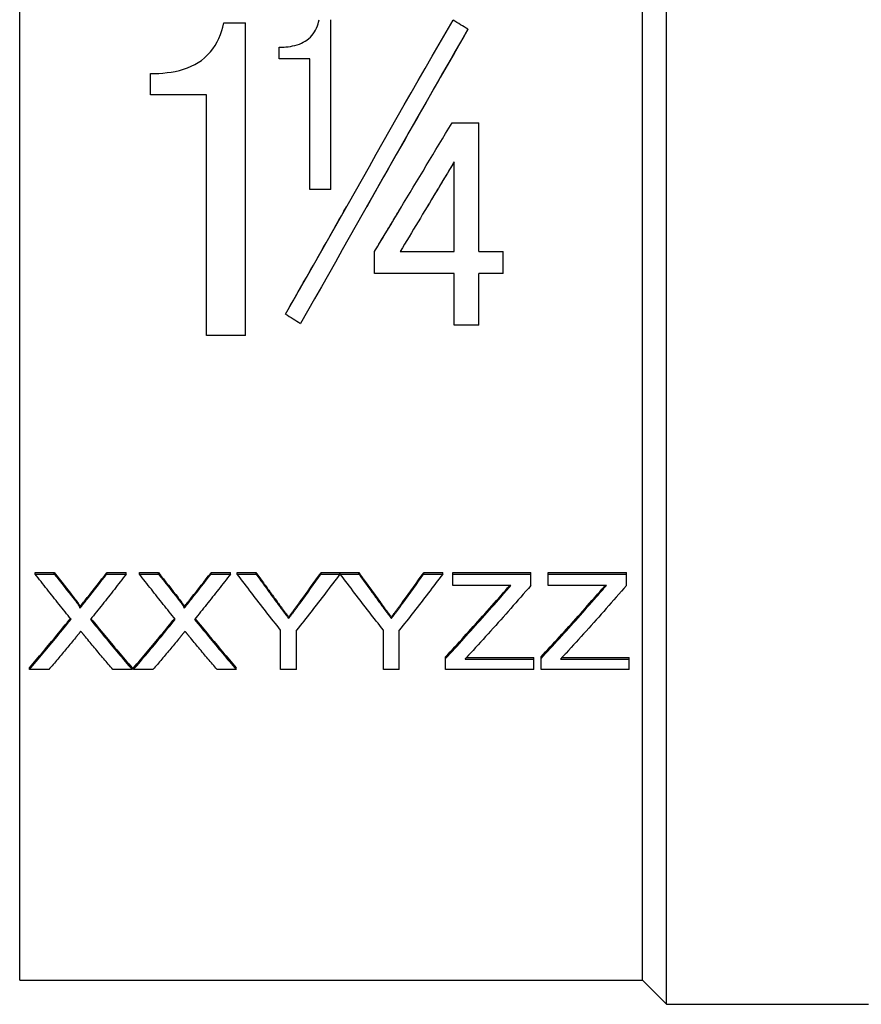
# Model space of a CAD drawing. Header units: millimetres. Extents: x 57 to 3590, y 14 to 384.
# Tile 3 of 11: x 310 to 340, y 168 to 203. Entities that reach past the tile are written whole.
import ezdxf

# ---------------------------------------------------------------- set-up
doc = ezdxf.new("R2010")
doc.units = ezdxf.units.MM
doc.layers.add('DETAIL', color=2, linetype='Continuous')

msp = doc.modelspace()

# ---------------------------------------------------------------- linework, layer by layer
at = {"layer": 'DETAIL'}
for p, q in [((332.676, 167.707), (332.676, 224.207)), ((309.753, 168.557), (309.753, 223.357)), ((331.826, 168.557), (331.826, 223.16)), ((316.988, 202.469), (317.752, 202.469)), ((317.752, 191.396), (317.752, 202.469)), ((320.784, 196.565), (320.784, 202.584)), ((325.639, 202.245), (325.639, 202.242)), ((318.951, 201.201), (318.951, 201.609)), ((320.034, 201.201), (318.951, 201.201)), ((318.951, 201.201), (318.951, 201.199)), ((320.034, 201.199), (318.951, 201.199)), ((320.034, 196.565), (320.034, 201.201)), ((314.391, 199.919), (314.391, 200.674)), ((316.377, 199.919), (314.391, 199.919)), ((314.391, 199.919), (314.391, 199.918)), ((316.377, 199.918), (314.391, 199.918)), ((316.377, 191.396), (316.377, 199.919)), ((325.076, 198.933), (326.021, 198.933)), ((326.021, 194.368), (326.021, 198.933)), ((325.146, 194.368), (325.146, 197.544)), ((320.784, 196.565), (320.034, 196.565)), ((320.034, 196.565), (320.034, 196.565)), ((320.784, 196.565), (320.034, 196.565)), ((320.784, 196.565), (320.784, 196.565)), ((322.326, 194.368), (322.326, 194.369)), ((322.326, 193.592), (322.326, 194.368)), ((323.235, 194.369), (325.146, 194.369)), ((323.235, 194.368), (325.146, 194.368)), ((326.021, 194.369), (326.882, 194.369)), ((326.021, 194.368), (326.882, 194.368)), ((326.882, 194.368), (326.882, 194.369)), ((326.882, 193.592), (326.882, 194.368)), ((325.146, 193.592), (322.326, 193.592)), ((325.146, 191.758), (325.146, 193.592)), ((326.021, 191.758), (326.021, 193.592)), ((326.882, 193.592), (326.021, 193.592)), ((319.174, 192.154), (319.174, 192.156)), ((326.021, 191.758), (325.146, 191.758)), ((317.752, 191.396), (316.377, 191.396)), ((310.301, 182.949), (310.301, 182.997)), ((310.301, 182.997), (310.98, 182.997)), ((310.301, 182.949), (310.98, 182.949)), ((310.98, 182.949), (310.98, 182.997)), ((312.842, 182.949), (312.842, 182.997)), ((312.842, 182.997), (313.532, 182.997)), ((312.842, 182.949), (313.532, 182.949)), ((313.532, 182.949), (313.532, 182.997)), ((313.993, 182.949), (313.993, 182.997)), ((313.993, 182.997), (314.673, 182.997)), ((313.993, 182.949), (314.673, 182.949)), ((314.673, 182.949), (314.673, 182.997)), ((316.535, 182.949), (316.535, 182.997)), ((316.535, 182.997), (317.224, 182.997)), ((316.535, 182.949), (317.224, 182.949)), ((317.224, 182.949), (317.224, 182.997)), ((317.462, 182.949), (317.462, 182.997)), ((317.462, 182.997), (318.129, 182.997)), ((317.462, 182.949), (318.129, 182.949)), ((318.129, 182.949), (318.129, 182.997)), ((320.435, 182.949), (320.435, 182.997)), ((320.435, 182.997), (321.103, 182.997)), ((320.435, 182.949), (321.103, 182.949)), ((321.103, 182.949), (321.103, 182.997)), ((321.113, 182.949), (321.113, 182.997)), ((321.113, 182.997), (321.77, 182.997)), ((321.113, 182.949), (321.77, 182.949)), ((321.77, 182.949), (321.77, 182.997)), ((324.076, 182.949), (324.076, 182.997)), ((324.076, 182.997), (324.744, 182.997)), ((324.076, 182.949), (324.744, 182.949)), ((324.744, 182.949), (324.744, 182.997)), ((325.097, 182.949), (325.097, 182.997)), ((325.097, 182.997), (327.867, 182.997)), ((325.097, 182.949), (327.867, 182.949)), ((325.097, 182.543), (325.097, 182.949)), ((327.867, 182.949), (327.867, 182.997)), ((327.867, 182.543), (327.867, 182.949)), ((328.482, 182.949), (328.482, 182.997)), ((328.482, 182.997), (331.251, 182.997)), ((328.482, 182.949), (331.251, 182.949)), ((328.482, 182.543), (328.482, 182.949)), ((331.251, 182.949), (331.251, 182.997)), ((331.251, 182.543), (331.251, 182.949)), ((327.159, 182.543), (325.097, 182.543)), ((330.544, 182.543), (328.482, 182.543)), ((311.886, 181.734), (311.886, 181.786)), ((315.578, 181.734), (315.578, 181.786)), ((319.283, 181.371), (319.283, 181.424)), ((322.924, 181.371), (322.924, 181.424)), ((319, 179.563), (319, 180.959)), ((319.564, 179.563), (319.564, 180.959)), ((322.641, 179.563), (322.641, 180.959)), ((323.205, 179.563), (323.205, 180.959)), ((324.841, 179.953), (324.841, 180.011)), ((325.589, 179.996), (327.969, 179.996)), ((327.969, 179.937), (327.969, 179.996)), ((328.226, 179.953), (328.226, 180.011)), ((328.973, 179.996), (331.354, 179.996)), ((331.354, 179.937), (331.354, 179.996)), ((310.096, 179.563), (310.096, 179.623)), ((313.737, 179.563), (313.737, 179.623)), ((313.788, 179.563), (313.788, 179.623)), ((317.429, 179.563), (317.429, 179.623)), ((324.841, 179.563), (324.841, 179.953)), ((325.535, 179.937), (327.969, 179.937)), ((327.969, 179.563), (327.969, 179.937)), ((328.226, 179.563), (328.226, 179.953)), ((328.919, 179.937), (331.354, 179.937)), ((331.354, 179.563), (331.354, 179.937)), ((310.784, 179.563), (310.096, 179.563)), ((313.737, 179.563), (313.056, 179.563)), ((314.476, 179.563), (313.788, 179.563)), ((317.429, 179.563), (316.749, 179.563)), ((319.564, 179.563), (319, 179.563)), ((323.205, 179.563), (322.641, 179.563)), ((327.969, 179.563), (324.841, 179.563)), ((331.354, 179.563), (328.226, 179.563)), ((309.753, 168.557), (331.826, 168.557)), ((331.826, 168.557), (332.676, 167.707)), ((332.676, 167.707), (339.826, 167.707))]:
    msp.add_line(p, q, dxfattribs=at)
at = {"layer": 'DETAIL', "flags": 128}
for points in [[(314.391, 200.674), (314.553, 200.677), (314.684, 200.682), (314.829, 200.692), (314.979, 200.708), (315.123, 200.728), (315.262, 200.754), (315.414, 200.789), (315.559, 200.831), (315.698, 200.879), (315.83, 200.934), (315.955, 200.996), (316.073, 201.064), (316.191, 201.144), (316.304, 201.234), (316.412, 201.335), (316.509, 201.44), (316.598, 201.553), (316.68, 201.674), (316.751, 201.798), (316.812, 201.924), (316.868, 202.059), (316.916, 202.197), (316.951, 202.315), (316.988, 202.469)], [(318.951, 201.609), (319.044, 201.612), (319.124, 201.615), (319.189, 201.619), (319.271, 201.628), (319.35, 201.639), (319.425, 201.653), (319.508, 201.672), (319.588, 201.694), (319.663, 201.721), (319.735, 201.751), (319.804, 201.784), (319.868, 201.821), (319.932, 201.864), (319.994, 201.913), (320.053, 201.968), (320.106, 202.025), (320.154, 202.086), (320.199, 202.152), (320.236, 202.216), (320.27, 202.286), (320.301, 202.362), (320.328, 202.436), (320.347, 202.501), (320.367, 202.584)], [(319.174, 192.154), (319.421, 192.588), (319.669, 193.022), (319.916, 193.457), (320.163, 193.892), (320.411, 194.329), (320.658, 194.765), (320.906, 195.202), (321.153, 195.639), (321.4, 196.076), (321.648, 196.513), (321.895, 196.95), (322.143, 197.387), (322.39, 197.823), (322.637, 198.259), (322.885, 198.694), (323.132, 199.129), (323.38, 199.563), (323.627, 199.996), (323.874, 200.427), (324.122, 200.858), (324.369, 201.288), (324.616, 201.716), (324.864, 202.142), (325.111, 202.567)], [(325.639, 202.245), (325.392, 201.818), (325.144, 201.391), (324.897, 200.961), (324.649, 200.531), (324.402, 200.1), (324.155, 199.667), (323.907, 199.233), (323.66, 198.799), (323.412, 198.364), (323.165, 197.928), (322.918, 197.492), (322.67, 197.055), (322.423, 196.618), (322.176, 196.181), (321.928, 195.744), (321.681, 195.307), (321.433, 194.87), (321.186, 194.433), (320.939, 193.997), (320.691, 193.561), (320.444, 193.126), (320.196, 192.692), (319.949, 192.258), (319.702, 191.826)], [(325.639, 202.242), (325.489, 201.985), (325.34, 201.727), (325.19, 201.468), (325.041, 201.209), (324.891, 200.95), (324.741, 200.69), (324.592, 200.429), (324.442, 200.168), (324.293, 199.907), (324.143, 199.645), (323.993, 199.383), (323.844, 199.121), (323.694, 198.858), (323.545, 198.595), (323.395, 198.332), (323.245, 198.069), (323.096, 197.805), (322.946, 197.542), (322.797, 197.278), (322.647, 197.014), (322.497, 196.75), (322.348, 196.486), (322.198, 196.221), (322.049, 195.957)], [(322.326, 194.368), (322.441, 194.559), (322.555, 194.749), (322.67, 194.939), (322.784, 195.13), (322.899, 195.32), (323.013, 195.51), (323.128, 195.701), (323.243, 195.891), (323.357, 196.082), (323.472, 196.272), (323.586, 196.463), (323.701, 196.653), (323.815, 196.843), (323.93, 197.034), (324.045, 197.224), (324.159, 197.414), (324.274, 197.604), (324.388, 197.795), (324.503, 197.985), (324.617, 198.174), (324.732, 198.364), (324.847, 198.554), (324.961, 198.743), (325.076, 198.933)], [(325.146, 197.544), (325.066, 197.412), (324.986, 197.28), (324.907, 197.148), (324.827, 197.015), (324.747, 196.883), (324.668, 196.751), (324.588, 196.618), (324.509, 196.486), (324.429, 196.354), (324.349, 196.221), (324.27, 196.089), (324.19, 195.956), (324.11, 195.824), (324.031, 195.692), (323.951, 195.559), (323.872, 195.427), (323.792, 195.294), (323.712, 195.162), (323.633, 195.03), (323.553, 194.897), (323.473, 194.765), (323.394, 194.633), (323.314, 194.501), (323.235, 194.368)], [(325.146, 197.544), (325.106, 197.478), (325.066, 197.412), (325.026, 197.346), (324.986, 197.279), (324.947, 197.213), (324.907, 197.147), (324.867, 197.081), (324.827, 197.015), (324.787, 196.949), (324.748, 196.883), (324.708, 196.817), (324.668, 196.751), (324.628, 196.685), (324.588, 196.618), (324.549, 196.552), (324.509, 196.486), (324.469, 196.42), (324.429, 196.354), (324.389, 196.288), (324.35, 196.222), (324.31, 196.155), (324.27, 196.089), (324.23, 196.023), (324.19, 195.957)], [(319.174, 192.156), (319.264, 192.313), (319.354, 192.471), (319.444, 192.628), (319.534, 192.786), (319.624, 192.944), (319.714, 193.102), (319.804, 193.26), (319.894, 193.418), (319.984, 193.577), (320.073, 193.735), (320.163, 193.893), (320.253, 194.052), (320.343, 194.21), (320.433, 194.369), (320.523, 194.528), (320.613, 194.686), (320.703, 194.845), (320.793, 195.004), (320.883, 195.163), (320.973, 195.322), (321.063, 195.481), (321.153, 195.639), (321.243, 195.798), (321.333, 195.957)], [(322.326, 194.369), (322.366, 194.435), (322.406, 194.501), (322.446, 194.567), (322.485, 194.633), (322.525, 194.7), (322.565, 194.766), (322.605, 194.832), (322.645, 194.898), (322.685, 194.964), (322.724, 195.03), (322.764, 195.097), (322.804, 195.163), (322.844, 195.229), (322.884, 195.295), (322.924, 195.361), (322.963, 195.427), (323.003, 195.494), (323.043, 195.56), (323.083, 195.626), (323.123, 195.692), (323.163, 195.758), (323.202, 195.825), (323.242, 195.891), (323.282, 195.957)], [(311.574, 181.346), (311.521, 181.412), (311.468, 181.477), (311.415, 181.543), (311.362, 181.609), (311.309, 181.675), (311.256, 181.741), (311.203, 181.807), (311.15, 181.874), (311.097, 181.94), (311.044, 182.007), (310.991, 182.073), (310.937, 182.14), (310.884, 182.207), (310.831, 182.274), (310.778, 182.341), (310.725, 182.408), (310.672, 182.475), (310.619, 182.543), (310.566, 182.61), (310.513, 182.678), (310.46, 182.746), (310.407, 182.813), (310.354, 182.881), (310.301, 182.949)], [(313.532, 182.949), (313.479, 182.881), (313.425, 182.813), (313.372, 182.745), (313.319, 182.677), (313.266, 182.609), (313.213, 182.541), (313.16, 182.474), (313.107, 182.406), (313.054, 182.339), (313.001, 182.271), (312.948, 182.204), (312.895, 182.137), (312.842, 182.07), (312.789, 182.003), (312.736, 181.937), (312.683, 181.87), (312.63, 181.803), (312.577, 181.737), (312.524, 181.671), (312.471, 181.604), (312.418, 181.538), (312.364, 181.472), (312.311, 181.407), (312.258, 181.341)], [(315.266, 181.346), (315.213, 181.412), (315.16, 181.477), (315.107, 181.543), (315.054, 181.609), (315.001, 181.675), (314.948, 181.741), (314.895, 181.807), (314.842, 181.874), (314.789, 181.94), (314.736, 182.007), (314.683, 182.073), (314.63, 182.14), (314.577, 182.207), (314.524, 182.274), (314.471, 182.341), (314.418, 182.408), (314.364, 182.475), (314.311, 182.543), (314.258, 182.61), (314.205, 182.678), (314.152, 182.746), (314.099, 182.813), (314.046, 182.881), (313.993, 182.949)], [(317.224, 182.949), (317.171, 182.881), (317.118, 182.813), (317.065, 182.745), (317.012, 182.677), (316.959, 182.609), (316.906, 182.541), (316.853, 182.474), (316.799, 182.406), (316.746, 182.339), (316.693, 182.271), (316.64, 182.204), (316.587, 182.137), (316.534, 182.07), (316.481, 182.003), (316.428, 181.937), (316.375, 181.87), (316.322, 181.803), (316.269, 181.737), (316.216, 181.671), (316.163, 181.604), (316.11, 181.538), (316.057, 181.472), (316.004, 181.407), (315.951, 181.341)], [(319, 180.959), (318.936, 181.04), (318.872, 181.121), (318.808, 181.203), (318.744, 181.284), (318.68, 181.366), (318.616, 181.447), (318.552, 181.529), (318.488, 181.612), (318.423, 181.694), (318.359, 181.776), (318.295, 181.859), (318.231, 181.942), (318.167, 182.025), (318.103, 182.108), (318.039, 182.192), (317.975, 182.275), (317.911, 182.359), (317.847, 182.443), (317.782, 182.527), (317.718, 182.611), (317.654, 182.695), (317.59, 182.78), (317.526, 182.864), (317.462, 182.949)], [(318.129, 182.997), (318.162, 182.952), (318.194, 182.907), (318.226, 182.862), (318.259, 182.817), (318.291, 182.773), (318.323, 182.728), (318.356, 182.684), (318.388, 182.639), (318.42, 182.594), (318.453, 182.55), (318.485, 182.506), (318.517, 182.461), (318.549, 182.417), (318.582, 182.373), (318.614, 182.328), (318.646, 182.284), (318.679, 182.24), (318.711, 182.196), (318.743, 182.152), (318.776, 182.108), (318.808, 182.064), (318.84, 182.02), (318.873, 181.976), (318.905, 181.933)], [(318.129, 182.949), (318.162, 182.904), (318.194, 182.859), (318.226, 182.814), (318.259, 182.77), (318.291, 182.725), (318.323, 182.68), (318.356, 182.635), (318.388, 182.59), (318.42, 182.546), (318.453, 182.501), (318.485, 182.457), (318.517, 182.412), (318.549, 182.368), (318.582, 182.323), (318.614, 182.279), (318.646, 182.234), (318.679, 182.19), (318.711, 182.146), (318.743, 182.102), (318.776, 182.058), (318.808, 182.013), (318.84, 181.969), (318.873, 181.925), (318.905, 181.881)], [(321.103, 182.949), (321.039, 182.864), (320.975, 182.78), (320.911, 182.695), (320.847, 182.611), (320.782, 182.527), (320.718, 182.443), (320.654, 182.359), (320.59, 182.275), (320.526, 182.192), (320.462, 182.108), (320.398, 182.025), (320.334, 181.942), (320.27, 181.859), (320.205, 181.776), (320.141, 181.694), (320.077, 181.612), (320.013, 181.529), (319.949, 181.447), (319.885, 181.366), (319.821, 181.284), (319.757, 181.203), (319.693, 181.121), (319.629, 181.04), (319.564, 180.959)], [(322.641, 180.959), (322.578, 181.04), (322.514, 181.121), (322.45, 181.203), (322.387, 181.284), (322.323, 181.366), (322.259, 181.447), (322.196, 181.529), (322.132, 181.612), (322.068, 181.694), (322.005, 181.776), (321.941, 181.859), (321.877, 181.942), (321.813, 182.025), (321.75, 182.108), (321.686, 182.192), (321.622, 182.275), (321.559, 182.359), (321.495, 182.443), (321.431, 182.527), (321.368, 182.611), (321.304, 182.695), (321.24, 182.78), (321.177, 182.864), (321.113, 182.949)], [(321.77, 182.997), (321.803, 182.952), (321.835, 182.907), (321.867, 182.862), (321.9, 182.817), (321.932, 182.773), (321.964, 182.728), (321.997, 182.684), (322.029, 182.639), (322.061, 182.594), (322.094, 182.55), (322.126, 182.506), (322.158, 182.461), (322.191, 182.417), (322.223, 182.373), (322.255, 182.328), (322.287, 182.284), (322.32, 182.24), (322.352, 182.196), (322.384, 182.152), (322.417, 182.108), (322.449, 182.064), (322.481, 182.02), (322.514, 181.976), (322.546, 181.933)], [(321.77, 182.949), (321.803, 182.904), (321.835, 182.859), (321.867, 182.814), (321.9, 182.77), (321.932, 182.725), (321.964, 182.68), (321.997, 182.635), (322.029, 182.59), (322.061, 182.546), (322.094, 182.501), (322.126, 182.457), (322.158, 182.412), (322.191, 182.368), (322.223, 182.323), (322.255, 182.279), (322.287, 182.234), (322.32, 182.19), (322.352, 182.146), (322.384, 182.102), (322.417, 182.058), (322.449, 182.013), (322.481, 181.969), (322.514, 181.925), (322.546, 181.881)], [(324.744, 182.949), (324.68, 182.864), (324.616, 182.78), (324.552, 182.695), (324.488, 182.611), (324.423, 182.527), (324.359, 182.443), (324.295, 182.359), (324.231, 182.275), (324.167, 182.192), (324.103, 182.108), (324.039, 182.025), (323.975, 181.942), (323.911, 181.859), (323.847, 181.776), (323.782, 181.694), (323.718, 181.612), (323.654, 181.529), (323.59, 181.447), (323.526, 181.366), (323.462, 181.284), (323.398, 181.203), (323.334, 181.121), (323.27, 181.04), (323.205, 180.959)], [(327.867, 182.543), (327.777, 182.44), (327.688, 182.338), (327.599, 182.235), (327.51, 182.133), (327.421, 182.032), (327.332, 181.93), (327.243, 181.829), (327.154, 181.728), (327.065, 181.627), (326.976, 181.526), (326.887, 181.426), (326.798, 181.326), (326.709, 181.226), (326.62, 181.127), (326.531, 181.028), (326.442, 180.929), (326.353, 180.83), (326.264, 180.732), (326.175, 180.634), (326.086, 180.536), (325.997, 180.439), (325.908, 180.341), (325.819, 180.245), (325.73, 180.148)], [(331.251, 182.543), (331.162, 182.44), (331.073, 182.338), (330.984, 182.235), (330.895, 182.133), (330.806, 182.032), (330.717, 181.93), (330.628, 181.829), (330.539, 181.728), (330.45, 181.627), (330.361, 181.526), (330.272, 181.426), (330.183, 181.326), (330.094, 181.226), (330.005, 181.127), (329.916, 181.028), (329.826, 180.929), (329.737, 180.83), (329.648, 180.732), (329.559, 180.634), (329.47, 180.536), (329.381, 180.439), (329.292, 180.341), (329.203, 180.245), (329.114, 180.148)], [(311.678, 182.113), (311.692, 182.096), (311.705, 182.079), (311.718, 182.062), (311.73, 182.047), (311.741, 182.033), (311.751, 182.019), (311.761, 182.006), (311.77, 181.995), (311.778, 181.984), (311.784, 181.975), (311.789, 181.968), (311.798, 181.956), (311.81, 181.939), (311.82, 181.924), (311.83, 181.909), (311.839, 181.896), (311.847, 181.883), (311.854, 181.871), (311.861, 181.86), (311.867, 181.848), (311.874, 181.835), (311.88, 181.821), (311.885, 181.804), (311.886, 181.786)], [(311.678, 182.063), (311.692, 182.045), (311.705, 182.028), (311.718, 182.012), (311.73, 181.996), (311.741, 181.982), (311.751, 181.968), (311.761, 181.956), (311.77, 181.944), (311.778, 181.933), (311.785, 181.922), (311.792, 181.913), (311.798, 181.904), (311.81, 181.888), (311.821, 181.872), (311.83, 181.858), (311.839, 181.845), (311.846, 181.833), (311.852, 181.822), (311.862, 181.806), (311.87, 181.792), (311.875, 181.78), (311.882, 181.764), (311.885, 181.751), (311.886, 181.734)], [(315.371, 182.113), (315.384, 182.096), (315.398, 182.079), (315.41, 182.062), (315.422, 182.047), (315.433, 182.033), (315.443, 182.019), (315.453, 182.006), (315.462, 181.995), (315.47, 181.984), (315.476, 181.975), (315.482, 181.968), (315.491, 181.956), (315.502, 181.939), (315.513, 181.924), (315.522, 181.909), (315.531, 181.896), (315.539, 181.883), (315.546, 181.871), (315.553, 181.86), (315.56, 181.848), (315.566, 181.835), (315.572, 181.821), (315.577, 181.804), (315.578, 181.786)], [(315.371, 182.063), (315.384, 182.045), (315.398, 182.028), (315.41, 182.012), (315.422, 181.996), (315.433, 181.982), (315.443, 181.968), (315.453, 181.956), (315.462, 181.944), (315.47, 181.933), (315.478, 181.922), (315.484, 181.913), (315.491, 181.904), (315.502, 181.888), (315.513, 181.872), (315.522, 181.858), (315.531, 181.845), (315.538, 181.833), (315.545, 181.822), (315.554, 181.806), (315.562, 181.792), (315.568, 181.78), (315.574, 181.764), (315.577, 181.751), (315.578, 181.734)], [(324.841, 180.011), (324.923, 180.099), (325.005, 180.188), (325.087, 180.277), (325.169, 180.365), (325.251, 180.455), (325.333, 180.544), (325.415, 180.634), (325.497, 180.724), (325.579, 180.814), (325.662, 180.904), (325.744, 180.995), (325.826, 181.085), (325.908, 181.176), (325.99, 181.268), (326.072, 181.359), (326.154, 181.451), (326.236, 181.543), (326.318, 181.635), (326.4, 181.728), (326.482, 181.82), (326.564, 181.913), (326.646, 182.006), (326.728, 182.099), (326.81, 182.193)], [(324.841, 179.953), (324.923, 180.042), (325.005, 180.13), (325.087, 180.219), (325.169, 180.309), (325.251, 180.398), (325.333, 180.488), (325.415, 180.578), (325.497, 180.668), (325.579, 180.758), (325.662, 180.849), (325.744, 180.94), (325.826, 181.031), (325.908, 181.123), (325.99, 181.214), (326.072, 181.306), (326.154, 181.398), (326.236, 181.49), (326.318, 181.583), (326.4, 181.676), (326.482, 181.769), (326.564, 181.862), (326.646, 181.955), (326.728, 182.049), (326.81, 182.143)], [(328.226, 180.011), (328.308, 180.099), (328.39, 180.188), (328.472, 180.277), (328.554, 180.365), (328.636, 180.455), (328.718, 180.544), (328.8, 180.634), (328.882, 180.724), (328.964, 180.814), (329.046, 180.904), (329.128, 180.995), (329.21, 181.085), (329.292, 181.176), (329.374, 181.268), (329.456, 181.359), (329.539, 181.451), (329.621, 181.543), (329.703, 181.635), (329.785, 181.728), (329.867, 181.82), (329.949, 181.913), (330.031, 182.006), (330.113, 182.099), (330.195, 182.193)], [(328.226, 179.953), (328.308, 180.042), (328.39, 180.13), (328.472, 180.219), (328.554, 180.309), (328.636, 180.398), (328.718, 180.488), (328.8, 180.578), (328.882, 180.668), (328.964, 180.758), (329.046, 180.849), (329.128, 180.94), (329.21, 181.031), (329.292, 181.123), (329.374, 181.214), (329.456, 181.306), (329.539, 181.398), (329.621, 181.49), (329.703, 181.583), (329.785, 181.676), (329.867, 181.769), (329.949, 181.862), (330.031, 181.955), (330.113, 182.049), (330.195, 182.143)], [(318.905, 181.933), (318.926, 181.904), (318.947, 181.875), (318.968, 181.848), (318.988, 181.821), (319.007, 181.795), (319.026, 181.769), (319.045, 181.745), (319.063, 181.72), (319.08, 181.697), (319.097, 181.674), (319.114, 181.652), (319.13, 181.63), (319.145, 181.61), (319.16, 181.589), (319.175, 181.57), (319.189, 181.551), (319.202, 181.533), (319.215, 181.516), (319.228, 181.499), (319.24, 181.483), (319.252, 181.467), (319.263, 181.452), (319.273, 181.438), (319.283, 181.424)], [(318.905, 181.881), (318.926, 181.852), (318.947, 181.824), (318.968, 181.796), (318.988, 181.769), (319.007, 181.743), (319.026, 181.718), (319.045, 181.693), (319.063, 181.668), (319.08, 181.645), (319.097, 181.622), (319.114, 181.6), (319.13, 181.578), (319.145, 181.557), (319.16, 181.537), (319.175, 181.517), (319.189, 181.499), (319.202, 181.48), (319.215, 181.463), (319.228, 181.446), (319.24, 181.43), (319.252, 181.414), (319.263, 181.399), (319.273, 181.385), (319.283, 181.371)], [(319.283, 181.424), (319.298, 181.444), (319.313, 181.464), (319.328, 181.484), (319.343, 181.504), (319.358, 181.524), (319.374, 181.545), (319.39, 181.566), (319.406, 181.588), (319.422, 181.61), (319.439, 181.632), (319.455, 181.654), (319.472, 181.677), (319.489, 181.7), (319.506, 181.723), (319.524, 181.746), (319.542, 181.77), (319.559, 181.794), (319.578, 181.819), (319.596, 181.844), (319.614, 181.869), (319.633, 181.894), (319.652, 181.92), (319.671, 181.946), (319.69, 181.972)], [(319.283, 181.371), (319.298, 181.391), (319.313, 181.411), (319.328, 181.431), (319.343, 181.451), (319.358, 181.472), (319.374, 181.493), (319.39, 181.514), (319.406, 181.535), (319.422, 181.557), (319.439, 181.579), (319.455, 181.602), (319.472, 181.625), (319.489, 181.648), (319.506, 181.671), (319.524, 181.695), (319.542, 181.718), (319.559, 181.743), (319.578, 181.767), (319.596, 181.792), (319.614, 181.817), (319.633, 181.843), (319.652, 181.868), (319.671, 181.894), (319.69, 181.921)], [(322.546, 181.933), (322.567, 181.904), (322.588, 181.875), (322.609, 181.848), (322.629, 181.821), (322.648, 181.795), (322.667, 181.769), (322.686, 181.745), (322.704, 181.72), (322.721, 181.697), (322.738, 181.674), (322.755, 181.652), (322.771, 181.63), (322.786, 181.61), (322.801, 181.589), (322.816, 181.57), (322.83, 181.551), (322.843, 181.533), (322.856, 181.516), (322.869, 181.499), (322.881, 181.483), (322.893, 181.467), (322.904, 181.452), (322.914, 181.438), (322.924, 181.424)], [(322.546, 181.881), (322.567, 181.852), (322.588, 181.824), (322.609, 181.796), (322.629, 181.769), (322.648, 181.743), (322.667, 181.718), (322.686, 181.693), (322.704, 181.668), (322.721, 181.645), (322.738, 181.622), (322.755, 181.6), (322.771, 181.578), (322.786, 181.557), (322.801, 181.537), (322.816, 181.517), (322.83, 181.499), (322.843, 181.48), (322.856, 181.463), (322.869, 181.446), (322.881, 181.43), (322.893, 181.414), (322.904, 181.399), (322.914, 181.385), (322.924, 181.371)], [(322.924, 181.424), (322.939, 181.444), (322.954, 181.464), (322.969, 181.484), (322.984, 181.504), (322.999, 181.524), (323.015, 181.545), (323.031, 181.566), (323.047, 181.588), (323.063, 181.61), (323.08, 181.632), (323.096, 181.654), (323.113, 181.677), (323.13, 181.7), (323.147, 181.723), (323.165, 181.746), (323.183, 181.77), (323.2, 181.794), (323.219, 181.819), (323.237, 181.844), (323.255, 181.869), (323.274, 181.894), (323.293, 181.92), (323.312, 181.946), (323.331, 181.972)], [(322.924, 181.371), (322.939, 181.391), (322.954, 181.411), (322.969, 181.431), (322.984, 181.451), (322.999, 181.472), (323.015, 181.493), (323.031, 181.514), (323.047, 181.535), (323.063, 181.557), (323.08, 181.579), (323.096, 181.602), (323.113, 181.625), (323.13, 181.648), (323.147, 181.671), (323.165, 181.695), (323.183, 181.718), (323.2, 181.743), (323.219, 181.767), (323.237, 181.792), (323.255, 181.817), (323.274, 181.843), (323.293, 181.868), (323.312, 181.894), (323.331, 181.921)], [(310.096, 179.623), (310.156, 179.694), (310.217, 179.765), (310.278, 179.836), (310.339, 179.908), (310.399, 179.98), (310.46, 180.052), (310.521, 180.124), (310.581, 180.196), (310.642, 180.268), (310.703, 180.341), (310.763, 180.413), (310.824, 180.486), (310.885, 180.559), (310.946, 180.632), (311.006, 180.706), (311.067, 180.779), (311.128, 180.853), (311.188, 180.927), (311.249, 181.001), (311.31, 181.075), (311.37, 181.149), (311.431, 181.223), (311.492, 181.298), (311.553, 181.373)], [(312.28, 181.367), (312.341, 181.293), (312.401, 181.219), (312.462, 181.144), (312.523, 181.07), (312.583, 180.996), (312.644, 180.923), (312.705, 180.849), (312.766, 180.776), (312.826, 180.702), (312.887, 180.629), (312.948, 180.556), (313.008, 180.484), (313.069, 180.411), (313.13, 180.339), (313.19, 180.266), (313.251, 180.194), (313.312, 180.122), (313.373, 180.05), (313.433, 179.979), (313.494, 179.907), (313.555, 179.836), (313.615, 179.765), (313.676, 179.694), (313.737, 179.623)], [(313.788, 179.623), (313.849, 179.694), (313.909, 179.765), (313.97, 179.836), (314.031, 179.908), (314.092, 179.98), (314.152, 180.052), (314.213, 180.124), (314.274, 180.196), (314.334, 180.268), (314.395, 180.341), (314.456, 180.413), (314.516, 180.486), (314.577, 180.559), (314.638, 180.632), (314.699, 180.706), (314.759, 180.779), (314.82, 180.853), (314.881, 180.927), (314.941, 181.001), (315.002, 181.075), (315.063, 181.149), (315.123, 181.223), (315.184, 181.298), (315.245, 181.373)], [(315.972, 181.367), (316.033, 181.293), (316.094, 181.219), (316.154, 181.144), (316.215, 181.07), (316.276, 180.996), (316.336, 180.923), (316.397, 180.849), (316.458, 180.776), (316.519, 180.702), (316.579, 180.629), (316.64, 180.556), (316.701, 180.484), (316.761, 180.411), (316.822, 180.339), (316.883, 180.266), (316.943, 180.194), (317.004, 180.122), (317.065, 180.05), (317.126, 179.979), (317.186, 179.907), (317.247, 179.836), (317.308, 179.765), (317.368, 179.694), (317.429, 179.623)], [(310.096, 179.563), (310.157, 179.636), (310.219, 179.708), (310.28, 179.781), (310.342, 179.854), (310.404, 179.927), (310.465, 180), (310.527, 180.073), (310.588, 180.147), (310.65, 180.221), (310.712, 180.294), (310.773, 180.369), (310.835, 180.443), (310.896, 180.517), (310.958, 180.592), (311.02, 180.666), (311.081, 180.741), (311.143, 180.816), (311.204, 180.892), (311.266, 180.967), (311.328, 181.042), (311.389, 181.118), (311.451, 181.194), (311.512, 181.27), (311.574, 181.346)], [(312.258, 181.341), (312.32, 181.265), (312.382, 181.189), (312.443, 181.113), (312.505, 181.038), (312.566, 180.963), (312.628, 180.888), (312.69, 180.813), (312.751, 180.738), (312.813, 180.663), (312.874, 180.589), (312.936, 180.514), (312.998, 180.44), (313.059, 180.366), (313.121, 180.292), (313.182, 180.219), (313.244, 180.145), (313.306, 180.072), (313.367, 179.999), (313.429, 179.926), (313.49, 179.853), (313.552, 179.78), (313.614, 179.708), (313.675, 179.635), (313.737, 179.563)], [(313.788, 179.563), (313.85, 179.636), (313.911, 179.708), (313.973, 179.781), (314.034, 179.854), (314.096, 179.927), (314.158, 180), (314.219, 180.073), (314.281, 180.147), (314.342, 180.221), (314.404, 180.294), (314.466, 180.369), (314.527, 180.443), (314.589, 180.517), (314.65, 180.592), (314.712, 180.666), (314.774, 180.741), (314.835, 180.816), (314.897, 180.892), (314.958, 180.967), (315.02, 181.042), (315.082, 181.118), (315.143, 181.194), (315.205, 181.27), (315.266, 181.346)], [(315.951, 181.341), (316.012, 181.265), (316.074, 181.189), (316.135, 181.113), (316.197, 181.038), (316.259, 180.963), (316.32, 180.888), (316.382, 180.813), (316.443, 180.738), (316.505, 180.663), (316.567, 180.589), (316.628, 180.514), (316.69, 180.44), (316.751, 180.366), (316.813, 180.292), (316.875, 180.219), (316.936, 180.145), (316.998, 180.072), (317.059, 179.999), (317.121, 179.926), (317.183, 179.853), (317.244, 179.78), (317.306, 179.708), (317.367, 179.635), (317.429, 179.563)], [(311.73, 180.693), (311.691, 180.645), (311.651, 180.597), (311.612, 180.549), (311.573, 180.502), (311.533, 180.454), (311.494, 180.407), (311.454, 180.359), (311.415, 180.312), (311.375, 180.264), (311.336, 180.217), (311.297, 180.17), (311.257, 180.123), (311.218, 180.076), (311.178, 180.029), (311.139, 179.982), (311.099, 179.935), (311.06, 179.888), (311.021, 179.842), (310.981, 179.795), (310.942, 179.749), (310.902, 179.702), (310.863, 179.656), (310.823, 179.609), (310.784, 179.563)], [(311.919, 180.923), (311.914, 180.917), (311.909, 180.911), (311.903, 180.904), (311.896, 180.896), (311.889, 180.887), (311.882, 180.878), (311.874, 180.868), (311.865, 180.857), (311.856, 180.846), (311.846, 180.834), (311.835, 180.821), (311.824, 180.808), (311.816, 180.798), (311.808, 180.789), (311.8, 180.779), (311.792, 180.769), (311.785, 180.76), (311.777, 180.75), (311.769, 180.741), (311.761, 180.731), (311.753, 180.721), (311.746, 180.712), (311.738, 180.702), (311.73, 180.693)], [(312.083, 180.723), (312.076, 180.732), (312.069, 180.74), (312.062, 180.748), (312.056, 180.757), (312.049, 180.765), (312.042, 180.773), (312.035, 180.782), (312.028, 180.79), (312.021, 180.798), (312.014, 180.806), (312.008, 180.815), (312.001, 180.823), (311.994, 180.831), (311.987, 180.84), (311.98, 180.848), (311.973, 180.856), (311.967, 180.865), (311.96, 180.873), (311.953, 180.881), (311.946, 180.89), (311.939, 180.898), (311.932, 180.906), (311.925, 180.915), (311.919, 180.923)], [(313.056, 179.563), (313.016, 179.611), (312.975, 179.658), (312.935, 179.706), (312.894, 179.754), (312.854, 179.801), (312.813, 179.849), (312.772, 179.897), (312.732, 179.945), (312.691, 179.993), (312.651, 180.041), (312.61, 180.09), (312.57, 180.138), (312.529, 180.186), (312.489, 180.235), (312.448, 180.283), (312.407, 180.332), (312.367, 180.381), (312.326, 180.429), (312.286, 180.478), (312.245, 180.527), (312.205, 180.576), (312.164, 180.625), (312.123, 180.674), (312.083, 180.723)], [(315.423, 180.693), (315.383, 180.645), (315.344, 180.597), (315.304, 180.549), (315.265, 180.502), (315.225, 180.454), (315.186, 180.407), (315.147, 180.359), (315.107, 180.312), (315.068, 180.264), (315.028, 180.217), (314.989, 180.17), (314.949, 180.123), (314.91, 180.076), (314.871, 180.029), (314.831, 179.982), (314.792, 179.935), (314.752, 179.888), (314.713, 179.842), (314.673, 179.795), (314.634, 179.749), (314.595, 179.702), (314.555, 179.656), (314.516, 179.609), (314.476, 179.563)], [(315.611, 180.923), (315.606, 180.917), (315.601, 180.911), (315.595, 180.904), (315.589, 180.896), (315.582, 180.887), (315.574, 180.878), (315.566, 180.868), (315.557, 180.857), (315.548, 180.846), (315.538, 180.834), (315.527, 180.821), (315.516, 180.808), (315.508, 180.798), (315.501, 180.789), (315.493, 180.779), (315.485, 180.769), (315.477, 180.76), (315.469, 180.75), (315.461, 180.741), (315.454, 180.731), (315.446, 180.721), (315.438, 180.712), (315.43, 180.702), (315.423, 180.693)], [(315.775, 180.723), (315.768, 180.732), (315.762, 180.74), (315.755, 180.748), (315.748, 180.757), (315.741, 180.765), (315.734, 180.773), (315.727, 180.782), (315.72, 180.79), (315.714, 180.798), (315.707, 180.806), (315.7, 180.815), (315.693, 180.823), (315.686, 180.831), (315.679, 180.84), (315.673, 180.848), (315.666, 180.856), (315.659, 180.865), (315.652, 180.873), (315.645, 180.881), (315.638, 180.89), (315.631, 180.898), (315.625, 180.906), (315.618, 180.915), (315.611, 180.923)], [(316.749, 179.563), (316.708, 179.611), (316.668, 179.658), (316.627, 179.706), (316.586, 179.754), (316.546, 179.801), (316.505, 179.849), (316.465, 179.897), (316.424, 179.945), (316.384, 179.993), (316.343, 180.041), (316.303, 180.09), (316.262, 180.138), (316.221, 180.186), (316.181, 180.235), (316.14, 180.283), (316.1, 180.332), (316.059, 180.381), (316.019, 180.429), (315.978, 180.478), (315.937, 180.527), (315.897, 180.576), (315.856, 180.625), (315.816, 180.674), (315.775, 180.723)], [(325.73, 180.148), (325.721, 180.139), (325.713, 180.13), (325.705, 180.122), (325.697, 180.113), (325.689, 180.104), (325.681, 180.095), (325.673, 180.086), (325.665, 180.078), (325.656, 180.069), (325.648, 180.06), (325.64, 180.051), (325.632, 180.042), (325.624, 180.034), (325.616, 180.025), (325.608, 180.016), (325.6, 180.007), (325.592, 179.999), (325.583, 179.99), (325.575, 179.981), (325.567, 179.972), (325.559, 179.964), (325.551, 179.955), (325.543, 179.946), (325.535, 179.937)], [(329.114, 180.148), (329.106, 180.139), (329.098, 180.13), (329.09, 180.122), (329.082, 180.113), (329.074, 180.104), (329.065, 180.095), (329.057, 180.086), (329.049, 180.078), (329.041, 180.069), (329.033, 180.06), (329.025, 180.051), (329.017, 180.042), (329.009, 180.034), (329.001, 180.025), (328.992, 180.016), (328.984, 180.007), (328.976, 179.999), (328.968, 179.99), (328.96, 179.981), (328.952, 179.972), (328.944, 179.964), (328.936, 179.955), (328.928, 179.946), (328.919, 179.937)]]:
    msp.add_lwpolyline(points, dxfattribs=at)
at = {"layer": 'DETAIL'}
for centre, major_axis, ratio, start_param, end_param in [((325.375, 179.664), (81.144, -52.525), 0.199148, 1.695773, 1.702224), ((319.438, 205.98), (-81.568, 51.863), 0.122509, 1.645308, 1.651759), ((311.329, 202.322), (20.817, -34.636), 0.277595, 5.129848, 5.160285), ((311.329, 202.299), (20.789, -34.715), 0.276909, 5.130276, 5.160749), ((312.495, 202.268), (20.696, 34.581), 0.276804, 4.263928, 4.294431), ((312.495, 202.246), (20.668, 34.66), 0.276118, 4.263467, 4.294006), ((315.022, 202.322), (20.817, -34.636), 0.277595, 5.129848, 5.160285), ((315.022, 202.299), (20.789, -34.715), 0.276909, 5.130276, 5.160749), ((316.187, 202.268), (20.696, 34.581), 0.276804, 4.263928, 4.294431), ((316.187, 202.246), (20.668, 34.66), 0.276118, 4.263467, 4.294006), ((320.063, 201.358), (18.53, 33.613), 0.26309, 4.24896, 4.285257), ((320.063, 201.339), (18.507, 33.694), 0.262406, 4.248537, 4.284871), ((323.704, 201.358), (18.53, 33.613), 0.26309, 4.24896, 4.285257), ((323.704, 201.339), (18.507, 33.694), 0.262406, 4.248537, 4.284871), ((326.985, 203.747), (23.745, 36.13), 0.298664, 4.279163, 4.292527), ((326.985, 203.775), (23.782, 36.055), 0.299356, 4.279672, 4.291394), ((330.369, 203.747), (23.745, 36.13), 0.298664, 4.279163, 4.292527), ((330.369, 203.775), (23.782, 36.055), 0.299356, 4.279672, 4.291394), ((312.016, 202.555), (20.478, 34.717), 0.289301, 4.250669, 4.262122), ((312.016, 202.531), (20.449, 34.795), 0.288585, 4.250202, 4.261669), ((315.709, 202.555), (20.478, 34.717), 0.289301, 4.250669, 4.262122), ((315.709, 202.531), (20.449, 34.795), 0.288585, 4.250202, 4.261669)]:
    msp.add_ellipse(centre, major_axis=major_axis, ratio=ratio, start_param=start_param, end_param=end_param, dxfattribs=at)

doc.saveas('drawing.dxf')
